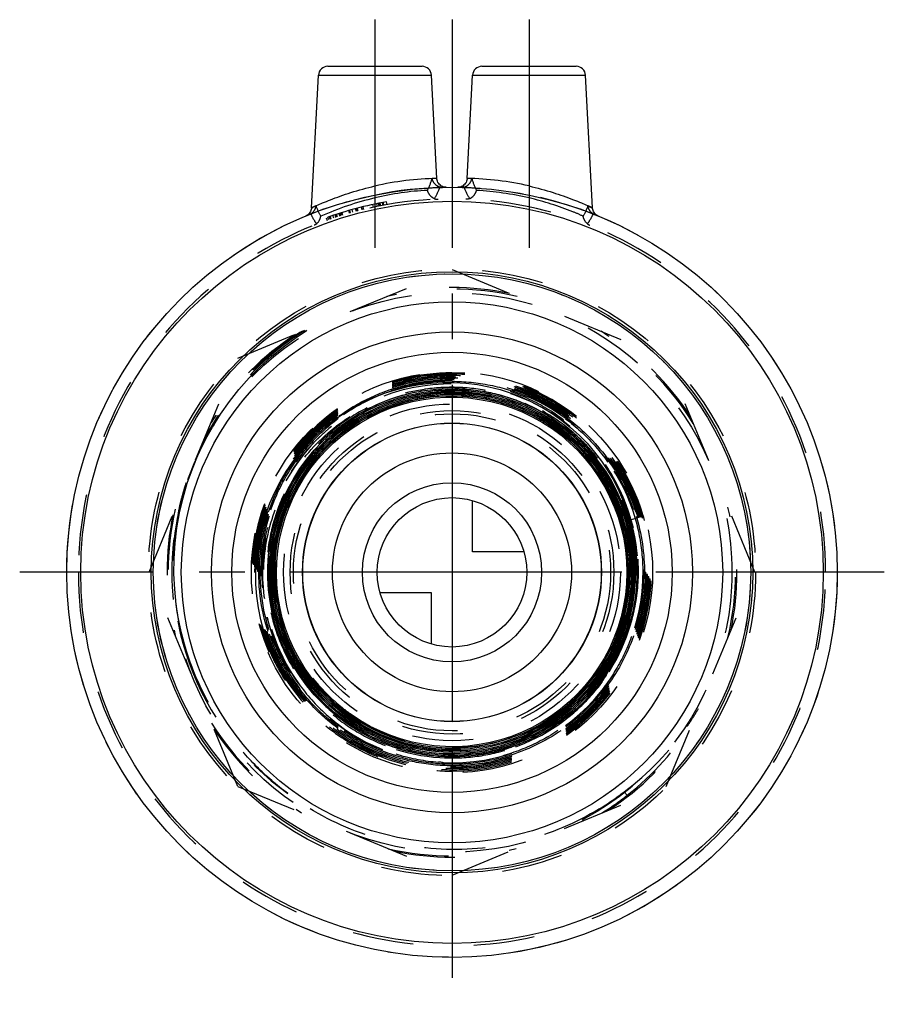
# Model space of a CAD drawing. Header units: millimetres. Extents: x 454 to 546, y 447 to 553.
import ezdxf

# ---------------------------------------------------------------- set-up
doc = ezdxf.new("R2010")
doc.units = ezdxf.units.MM
doc.header["$LTSCALE"] = 65.185185
doc.linetypes.add('CENTER', pattern=[0.6, 0.375, -0.075, 0.075, -0.075])
doc.linetypes.add('HIDDEN', pattern=[0.2, 0.1, -0.1])
for name, color, linetype in [('ACHSEN_S', 7, 'CONTINUOUS'), ('FASEN', 7, 'CONTINUOUS'), ('KOERPER', 7, 'CONTINUOUS'), ('KONST.EL_MIT_GEO', 7, 'CONTINUOUS'), ('KURVEN', 7, 'CONTINUOUS')]:
    doc.layers.add(name, color=color, linetype=linetype)

msp = doc.modelspace()

# ---------------------------------------------------------------- linework, layer by layer
at = {"layer": 'ACHSEN_S', "color": 2, "linetype": 'CENTER'}
for p, q in [((500, 552.73), (500, 447.24)), ((546.28, 493.52), (453.72, 493.52))]:
    msp.add_line(p, q, dxfattribs=at)
at = {"layer": 'FASEN', "color": 7, "linetype": 'Continuous'}
for radius in [41.25, 39.75]:
    msp.add_circle((500, 493.52), radius, dxfattribs=at)
at = {"layer": 'KOERPER', "color": 2, "linetype": 'CENTER'}
for p, q in [((491.75, 552.73), (491.75, 527.66)), ((508.25, 552.73), (508.25, 526.38))]:
    msp.add_line(p, q, dxfattribs=at)
at = {"layer": 'KOERPER', "color": 8, "linetype": 'HIDDEN'}
for radius in [41.25, 31.98]:
    msp.add_circle((500, 493.52), radius, dxfattribs=at)
at = {"layer": 'KOERPER', "color": 7, "linetype": 'Continuous'}
for radius in [28.98, 25.75]:
    msp.add_circle((500, 493.52), radius, dxfattribs=at)
at = {"layer": 'KOERPER', "color": 8, "linetype": 'HIDDEN'}
msp.add_arc((500, 493.52), 40, 180, 360, dxfattribs=at)
at = {"layer": 'KONST.EL_MIT_GEO', "color": 7, "linetype": 'Continuous'}
for p, q in [((486.7, 547.73), (496.8, 547.73)), ((503.2, 547.73), (513.3, 547.73)), ((484.96, 532.56), (485.7, 546.78)), ((485.7, 546.78), (497.8, 546.78)), ((498.38, 535.72), (497.8, 546.78)), ((501.62, 535.72), (502.2, 546.78)), ((502.2, 546.78), (514.3, 546.78)), ((515.04, 532.56), (514.3, 546.78))]:
    msp.add_line(p, q, dxfattribs=at)
at = {"layer": 'KONST.EL_MIT_GEO', "color": 8, "linetype": 'HIDDEN'}
for p, q in [((491.58, 532.63), (491.52, 532.92)), ((492.01, 532.72), (491.95, 533.01)), ((492.02, 532.72), (491.96, 533.01)), ((492.19, 532.76), (492.14, 533.05)), ((492.32, 532.78), (492.26, 533.07)), ((492.37, 532.79), (492.31, 533.08)), ((492.61, 532.84), (492.56, 533.13)), ((492.63, 532.84), (492.57, 533.13)), ((492.71, 532.85), (492.65, 533.15)), ((493.05, 532.92), (493, 533.21)), ((487.05, 531.37), (486.96, 531.66)), ((487.34, 531.47), (487.25, 531.75)), ((487.58, 531.55), (487.49, 531.83)), ((487.67, 531.58), (487.57, 531.86)), ((487.74, 531.6), (487.65, 531.89)), ((488, 531.68), (487.91, 531.97)), ((488.06, 531.7), (487.97, 531.99)), ((488.08, 531.71), (487.99, 532)), ((488.19, 531.74), (488.1, 532.03)), ((488.29, 531.77), (488.2, 532.06)), ((488.32, 531.78), (488.24, 532.07)), ((489.03, 531.99), (488.95, 532.28)), ((489.09, 532.01), (489.01, 532.3)), ((489.14, 532.02), (489.06, 532.31)), ((489.39, 532.09), (489.31, 532.38)), ((489.76, 532.19), (489.68, 532.48)), ((489.88, 532.22), (489.81, 532.51)), ((489.94, 532.24), (489.86, 532.53)), ((490.39, 532.35), (490.32, 532.65)), ((490.54, 532.39), (490.47, 532.68)), ((490.56, 532.4), (490.49, 532.69)), ((486.53, 531.51), (486.63, 531.22)), ((486.8, 531.28), (486.7, 531.57)), ((486.96, 531.34), (486.87, 531.62)), ((486.89, 531.63), (486.99, 531.35)), ((477.06, 516.46), (500, 525.96)), ((500, 525.96), (522.94, 516.46)), ((484.38, 519.49), (484.43, 519.41)), ((467.56, 493.52), (477.06, 516.46)), ((532.44, 493.52), (522.94, 516.46)), ((519, 499.12), (520.48, 499.56)), ((477.06, 470.59), (467.56, 493.52)), ((518.86, 493.26), (518.86, 493.31)), ((522.94, 470.59), (532.44, 493.52)), ((480.58, 485.08), (480.39, 485)), ((477.06, 470.59), (500, 461.09)), ((500, 461.09), (522.94, 470.59)), ((518.45, 470.01), (518.75, 469.63))]:
    msp.add_line(p, q, dxfattribs=at)
at = {"layer": 'KONST.EL_MIT_GEO', "color": 7, "linetype": 'Continuous'}
for points in [[(499.39, 534.77), (499.27, 534.78), (499.15, 534.8), (499.03, 534.83), (498.92, 534.88), (498.82, 534.94), (498.72, 535.02), (498.63, 535.1), (498.56, 535.2), (498.49, 535.3), (498.44, 535.42), (498.41, 535.53), (498.38, 535.65), (498.38, 535.72)], [(501.62, 535.72), (501.62, 535.65), (501.59, 535.53), (501.56, 535.42), (501.51, 535.3), (501.44, 535.2), (501.37, 535.1), (501.28, 535.02), (501.18, 534.94), (501.08, 534.88), (500.97, 534.83), (500.85, 534.8), (500.73, 534.78), (500.61, 534.77)], [(484.96, 532.56), (484.95, 532.5), (484.93, 532.38), (484.9, 532.27), (484.85, 532.16), (484.79, 532.06), (484.72, 531.96), (484.63, 531.87), (484.54, 531.8), (484.44, 531.74), (484.34, 531.69)], [(515.66, 531.69), (515.56, 531.74), (515.46, 531.8), (515.37, 531.87), (515.28, 531.96), (515.21, 532.06), (515.15, 532.16), (515.1, 532.27), (515.07, 532.38), (515.05, 532.5), (515.04, 532.56)]]:
    msp.add_lwpolyline(points, dxfattribs=at)
at = {"layer": 'KONST.EL_MIT_GEO', "color": 8, "linetype": 'HIDDEN'}
for points in [[(471.98, 483.88), (471.51, 485.3), (471.08, 486.88), (470.73, 488.48), (470.48, 490.09), (470.31, 491.72), (470.23, 493.36), (470.25, 495), (470.35, 496.64), (470.54, 498.27), (470.83, 499.89), (471.2, 501.49), (471.66, 503.07), (472.2, 504.62), (472.84, 506.15), (473.55, 507.63), (474.35, 509.07), (475.22, 510.47), (476.17, 511.82), (477.19, 513.12), (478.29, 514.36), (479.45, 515.54), (480.67, 516.65), (481.96, 517.69), (483.3, 518.67), (484.43, 519.41)], [(480.58, 485.08), (480.23, 485.99), (479.84, 487.2), (479.52, 488.44), (479.27, 489.7), (479.1, 490.96), (479.01, 492.23), (479, 493.51), (479.06, 494.78), (479.2, 496.05), (479.42, 497.3), (479.71, 498.54), (480.07, 499.75), (480.51, 500.94), (481.02, 502.1), (481.6, 503.23), (482.25, 504.31), (482.95, 505.36), (483.73, 506.36), (484.56, 507.31), (485.44, 508.2), (486.38, 509.04), (487.36, 509.82), (488.39, 510.54), (489.47, 511.19), (490.57, 511.78), (491.72, 512.3), (492.88, 512.74), (494.08, 513.12), (495.29, 513.42), (496.52, 513.64), (497.76, 513.79), (499, 513.87), (500.24, 513.86), (501.48, 513.79), (502.72, 513.63), (503.94, 513.4), (505.14, 513.1), (506.32, 512.72), (507.47, 512.28), (508.6, 511.76), (509.68, 511.18), (510.73, 510.53), (511.74, 509.82), (512.7, 509.05), (513.61, 508.22), (514.47, 507.34), (515.27, 506.41), (516.01, 505.43), (516.69, 504.41), (517.31, 503.35), (517.86, 502.26), (518.33, 501.14), (518.74, 499.99), (519, 499.12)], [(519, 499.12), (519.24, 498.21), (519.5, 496.98), (519.68, 495.75), (519.78, 494.5), (519.8, 493.25), (519.74, 492), (519.6, 490.76), (519.39, 489.53), (519.1, 488.32), (518.73, 487.12), (518.28, 485.95), (517.77, 484.82), (517.18, 483.71), (516.53, 482.65), (515.81, 481.63), (515.02, 480.66), (514.18, 479.73), (513.28, 478.87), (512.33, 478.06), (511.33, 477.31), (510.28, 476.63), (509.19, 476.02), (508.07, 475.48), (506.91, 475), (505.73, 474.61), (504.53, 474.28), (503.3, 474.04), (502.06, 473.87), (500.82, 473.78), (499.57, 473.77), (498.33, 473.84), (497.09, 473.98), (495.86, 474.21), (494.65, 474.51), (493.46, 474.89), (492.3, 475.34), (491.16, 475.86), (490.07, 476.46), (489.01, 477.12), (488, 477.85), (487.03, 478.64), (486.12, 479.49), (485.26, 480.39), (484.46, 481.35), (483.73, 482.36), (483.06, 483.41), (482.45, 484.5), (481.92, 485.62), (481.46, 486.78), (481.07, 487.97), (480.76, 489.17), (480.52, 490.4), (480.37, 491.63), (480.29, 492.88), (480.29, 494.12), (480.37, 495.37), (480.52, 496.6), (480.76, 497.83), (481.07, 499.03), (481.46, 500.22), (481.92, 501.37), (482.45, 502.5), (483.05, 503.59), (483.72, 504.64), (484.46, 505.64), (485.26, 506.6), (486.11, 507.5), (487.03, 508.35), (487.99, 509.14), (489, 509.87), (490.06, 510.53), (491.15, 511.12), (492.28, 511.64), (493.44, 512.09), (494.63, 512.47), (495.83, 512.77), (497.06, 512.99), (498.3, 513.14), (499.54, 513.2), (500.78, 513.19), (502.02, 513.1), (503.26, 512.93), (504.48, 512.69), (505.68, 512.37), (506.86, 511.97), (508.01, 511.5), (509.13, 510.95), (510.21, 510.34), (511.25, 509.66), (512.25, 508.92), (513.19, 508.11), (514.09, 507.25), (514.92, 506.33), (515.7, 505.36), (516.42, 504.34), (517.07, 503.28), (517.65, 502.18), (518.16, 501.05), (518.6, 499.89), (518.96, 498.7), (519.25, 497.49), (519.46, 496.26), (519.59, 495.03), (519.65, 493.79), (519.62, 492.54), (519.52, 491.31), (519.34, 490.08), (519.08, 488.86), (518.74, 487.67), (518.34, 486.49), (517.85, 485.35), (517.3, 484.24), (516.68, 483.16), (515.99, 482.13), (515.23, 481.14), (514.42, 480.21), (513.55, 479.32), (512.62, 478.5), (511.64, 477.73), (510.62, 477.03), (509.55, 476.39), (508.45, 475.82), (507.31, 475.32), (506.15, 474.9), (504.96, 474.55), (503.75, 474.27), (502.52, 474.08), (501.29, 473.96), (500.05, 473.92), (498.81, 473.95), (497.57, 474.07), (496.35, 474.26), (495.14, 474.54), (493.94, 474.88), (492.78, 475.3), (491.64, 475.8), (490.54, 476.37), (489.47, 477), (488.45, 477.7), (487.47, 478.46), (486.54, 479.29), (485.67, 480.17), (484.86, 481.1), (484.1, 482.09), (483.41, 483.11), (482.79, 484.19), (482.23, 485.29), (481.75, 486.44), (481.34, 487.6), (481, 488.8), (480.74, 490.01), (480.56, 491.23), (480.46, 492.47), (480.43, 493.71), (480.48, 494.95), (480.61, 496.18), (480.82, 497.4), (481.11, 498.6), (481.47, 499.79), (481.9, 500.95), (482.41, 502.08), (482.99, 503.17), (483.63, 504.23), (484.35, 505.24), (485.12, 506.21), (485.95, 507.12), (486.84, 507.98), (487.79, 508.79), (488.78, 509.53), (489.81, 510.21), (490.89, 510.82), (492, 511.36), (493.15, 511.82), (494.32, 512.22), (495.52, 512.54), (496.73, 512.79), (497.96, 512.95), (499.19, 513.04), (500.43, 513.05), (501.66, 512.98), (502.89, 512.84), (504.11, 512.61), (505.31, 512.32), (506.48, 511.94), (507.64, 511.49), (508.76, 510.97), (509.84, 510.38), (510.89, 509.72), (511.89, 509), (512.85, 508.21), (513.75, 507.37), (514.6, 506.47), (515.39, 505.52), (516.12, 504.52), (516.78, 503.47), (517.37, 502.39), (517.9, 501.27), (518.35, 500.12), (518.73, 498.95)], [(518.73, 498.95), (519.04, 497.75), (519.26, 496.54), (519.41, 495.31), (519.49, 494.08), (519.48, 492.84), (519.4, 491.61), (519.23, 490.38), (519, 489.17), (518.68, 487.98), (518.29, 486.81), (517.83, 485.66), (517.29, 484.55), (516.69, 483.47), (516.01, 482.44), (515.28, 481.45), (514.48, 480.5), (513.63, 479.61), (512.72, 478.78), (511.76, 478), (510.75, 477.29), (509.7, 476.64), (508.61, 476.07), (507.48, 475.56), (506.33, 475.12), (505.15, 474.76), (503.95, 474.47), (502.74, 474.26), (501.51, 474.13), (500.28, 474.07), (499.04, 474.09), (497.81, 474.2), (496.59, 474.37), (495.39, 474.63), (494.2, 474.96), (493.04, 475.37), (491.9, 475.85), (490.8, 476.4), (489.73, 477.02), (488.71, 477.7), (487.73, 478.45), (486.8, 479.26), (485.92, 480.13), (485.1, 481.05), (484.34, 482.02), (483.64, 483.03), (483.01, 484.09), (482.45, 485.19), (481.96, 486.32), (481.54, 487.48), (481.2, 488.66), (480.93, 489.86), (480.73, 491.08), (480.62, 492.31), (480.58, 493.54), (480.62, 494.77), (480.74, 495.99), (480.94, 497.21), (481.21, 498.41), (481.56, 499.59), (481.99, 500.75), (482.48, 501.87), (483.05, 502.97), (483.68, 504.02), (484.38, 505.03), (485.14, 506), (485.97, 506.92), (486.84, 507.78), (487.78, 508.58), (488.76, 509.33), (489.78, 510.01), (490.85, 510.62), (491.95, 511.16), (493.09, 511.64), (494.25, 512.04), (495.44, 512.36), (496.64, 512.61), (497.86, 512.79), (499.08, 512.88), (500.31, 512.9), (501.54, 512.84), (502.76, 512.7), (503.97, 512.49), (505.17, 512.19), (506.34, 511.83), (507.49, 511.39), (508.61, 510.87), (509.69, 510.29), (510.73, 509.64), (511.73, 508.93), (512.69, 508.15), (513.59, 507.32), (514.43, 506.42), (515.22, 505.48), (515.95, 504.49), (516.61, 503.46), (517.21, 502.38), (517.73, 501.27), (518.19, 500.13), (518.57, 498.96), (518.87, 497.77), (519.1, 496.57), (519.26, 495.35), (519.33, 494.12), (519.33, 492.89), (519.25, 491.67), (519.09, 490.45), (518.86, 489.25), (518.54, 488.06), (518.16, 486.89), (517.7, 485.75), (517.17, 484.65), (516.57, 483.58), (515.9, 482.55), (515.17, 481.56), (514.38, 480.62), (513.53, 479.74), (512.63, 478.91), (511.68, 478.13), (510.67, 477.43), (509.63, 476.78), (508.55, 476.21), (507.43, 475.7), (506.28, 475.27), (505.11, 474.9), (503.92, 474.62), (502.71, 474.41), (501.49, 474.28), (500.26, 474.22), (499.04, 474.25), (497.82, 474.35), (496.6, 474.53), (495.41, 474.78), (494.22, 475.11), (493.07, 475.52), (491.94, 476), (490.84, 476.55), (489.78, 477.16), (488.77, 477.85), (487.8, 478.59), (486.87, 479.4), (486, 480.26), (485.19, 481.18), (484.44, 482.15), (483.75, 483.16), (483.12, 484.21), (482.57, 485.3), (482.08, 486.43), (481.67, 487.58), (481.33, 488.76), (481.07, 489.95), (480.88, 491.16), (480.77, 492.38), (480.74, 493.61), (480.78, 494.83), (480.91, 496.05), (481.11, 497.26), (481.38, 498.45), (481.73, 499.62), (482.16, 500.77), (482.66, 501.89), (483.22, 502.97), (483.86, 504.02), (484.56, 505.02), (485.32, 505.98), (486.15, 506.88), (487.02, 507.73), (487.95, 508.53), (488.93, 509.26), (489.96, 509.93), (491.02, 510.54), (492.12, 511.07), (493.25, 511.54), (494.41, 511.93), (495.59, 512.24), (496.79, 512.48), (498, 512.65), (499.22, 512.74), (500.44, 512.74), (501.66, 512.68), (502.88, 512.53), (504.08, 512.31), (505.26, 512.01), (506.43, 511.64), (507.56, 511.19), (508.67, 510.67), (509.74, 510.08), (510.77, 509.43), (511.51, 508.91)], [(511.51, 508.91), (512.23, 508.34), (513.15, 507.53), (514.01, 506.66), (514.82, 505.74), (515.57, 504.76), (516.25, 503.75), (516.87, 502.69), (517.42, 501.59), (517.9, 500.46), (518.3, 499.3), (518.63, 498.12), (518.89, 496.93), (519.07, 495.71), (519.16, 494.49), (519.19, 493.27), (519.13, 492.04), (518.99, 490.82), (518.78, 489.62), (518.49, 488.43), (518.13, 487.26), (517.69, 486.11), (517.18, 485), (516.6, 483.92), (515.95, 482.88), (515.23, 481.89), (514.46, 480.94), (513.62, 480.04), (512.74, 479.2), (511.79, 478.42), (510.8, 477.7), (509.77, 477.04), (508.7, 476.45), (507.59, 475.93), (506.45, 475.49), (505.28, 475.11), (504.1, 474.81), (502.89, 474.59), (501.68, 474.45), (500.46, 474.38), (499.23, 474.39), (498.01, 474.48), (496.8, 474.65), (495.6, 474.89), (494.42, 475.21), (493.26, 475.61), (492.13, 476.08), (491.04, 476.62), (489.97, 477.23), (488.95, 477.9), (487.98, 478.64), (487.06, 479.44), (486.18, 480.3), (485.37, 481.21), (484.61, 482.17), (483.92, 483.17), (483.29, 484.22), (482.73, 485.31), (482.24, 486.43), (481.83, 487.58), (481.49, 488.75), (481.22, 489.95), (481.03, 491.15), (480.92, 492.37), (480.89, 493.59), (480.93, 494.81), (481.06, 496.03), (481.26, 497.23), (481.53, 498.42), (481.89, 499.59), (482.31, 500.74), (482.81, 501.85), (483.38, 502.93), (484.02, 503.98), (484.72, 504.97), (485.48, 505.93), (486.31, 506.83), (487.19, 507.68), (488.12, 508.46), (489.1, 509.19), (490.12, 509.86), (491.19, 510.45), (492.29, 510.98), (493.42, 511.44), (494.58, 511.82), (495.76, 512.13), (496.96, 512.36), (498.17, 512.51), (499.38, 512.59), (500.6, 512.59), (501.82, 512.51), (503.03, 512.35), (504.23, 512.12), (505.41, 511.81), (506.57, 511.42), (507.7, 510.96), (508.79, 510.44), (509.86, 509.84), (510.88, 509.17), (511.86, 508.44), (512.79, 507.65), (513.66, 506.81), (514.48, 505.9), (515.24, 504.95), (515.94, 503.95), (516.57, 502.91), (517.14, 501.83), (517.63, 500.72), (518.06, 499.57), (518.4, 498.41), (518.68, 497.22), (518.87, 496.02), (518.99, 494.81), (519.03, 493.59), (519, 492.37), (518.88, 491.16), (518.69, 489.95), (518.42, 488.77), (518.08, 487.6), (517.66, 486.45), (517.17, 485.34), (516.61, 484.26), (515.98, 483.22), (515.29, 482.22), (514.53, 481.26), (513.72, 480.36), (512.85, 479.51), (511.92, 478.72), (510.95, 477.98), (509.93, 477.32), (508.87, 476.72), (507.78, 476.18), (506.65, 475.72), (505.5, 475.34), (504.33, 475.02), (503.13, 474.78), (501.93, 474.62), (500.71, 474.54), (499.5, 474.54), (498.28, 474.61), (497.08, 474.76), (495.88, 474.99), (494.7, 475.29), (493.55, 475.67), (492.42, 476.12), (491.32, 476.64), (490.26, 477.23), (489.24, 477.89), (488.26, 478.61), (487.33, 479.4), (486.45, 480.24), (485.63, 481.13), (484.87, 482.08), (484.17, 483.07), (483.53, 484.11), (482.96, 485.18), (482.47, 486.29), (482.04, 487.43), (481.69, 488.59), (481.41, 489.77), (481.21, 490.97), (481.09, 492.18), (481.04, 493.39), (481.07, 494.61), (481.18, 495.82), (481.37, 497.02), (481.63, 498.2), (481.97, 499.37), (482.39, 500.51), (482.87, 501.62), (483.43, 502.7), (484.05, 503.74), (484.74, 504.74), (485.49, 505.7), (486.3, 506.6), (487.16, 507.45), (488.08, 508.24), (489.05, 508.97), (490.06, 509.64), (491.12, 510.24), (492.21, 510.78), (493.33, 511.24), (494.48, 511.63), (495.65, 511.94), (496.84, 512.18), (498.04, 512.35), (499.25, 512.43), (500.46, 512.44), (501.67, 512.37), (502.88, 512.22), (504.07, 512), (505.24, 511.7), (506.39, 511.32), (507.52, 510.87), (508.62, 510.36), (509.68, 509.77), (510.7, 509.11), (511.67, 508.39), (512.6, 507.61), (513.48, 506.78)], [(513.48, 506.78), (514.3, 505.89), (515.06, 504.94), (515.76, 503.95), (516.39, 502.92), (516.96, 501.85), (517.46, 500.75), (517.88, 499.61), (518.23, 498.45), (518.51, 497.28), (518.71, 496.08), (518.83, 494.88), (518.88, 493.67), (518.85, 492.46), (518.74, 491.25), (518.55, 490.05), (518.29, 488.87), (517.96, 487.71), (517.54, 486.57), (517.06, 485.46), (516.51, 484.39), (515.89, 483.35), (515.2, 482.35), (514.45, 481.4), (513.64, 480.5), (512.78, 479.65), (511.86, 478.86), (510.9, 478.13), (509.89, 477.47), (508.84, 476.87), (507.75, 476.34), (506.63, 475.88), (505.49, 475.49), (504.32, 475.18), (503.13, 474.94), (501.93, 474.78), (500.73, 474.7), (499.52, 474.69), (498.31, 474.76), (497.11, 474.91), (495.93, 475.13), (494.75, 475.43), (493.61, 475.81), (492.48, 476.26), (491.39, 476.78), (490.34, 477.36), (489.32, 478.02), (488.35, 478.74), (487.43, 479.52), (486.55, 480.35), (485.74, 481.24), (484.98, 482.18), (484.29, 483.17), (483.66, 484.2), (483.09, 485.27), (482.6, 486.37), (482.18, 487.5), (481.83, 488.66), (481.56, 489.84), (481.36, 491.03), (481.24, 492.23), (481.2, 493.43), (481.23, 494.64), (481.34, 495.84), (481.53, 497.03), (481.8, 498.21), (482.13, 499.37), (482.55, 500.5), (483.03, 501.61), (483.59, 502.68), (484.21, 503.71), (484.9, 504.7), (485.65, 505.65), (486.46, 506.54), (487.32, 507.39), (488.24, 508.17), (489.2, 508.89), (490.21, 509.55), (491.26, 510.15), (492.35, 510.67), (493.46, 511.13), (494.61, 511.51), (495.77, 511.81), (496.96, 512.05), (498.15, 512.2), (499.35, 512.28), (500.56, 512.28), (501.76, 512.21), (502.96, 512.05), (504.14, 511.82), (505.31, 511.52), (506.45, 511.14), (507.57, 510.69), (508.65, 510.16), (509.7, 509.57), (510.71, 508.92), (511.68, 508.2), (512.59, 507.41), (513.46, 506.58), (514.27, 505.68), (515.02, 504.74), (515.7, 503.75), (516.33, 502.72), (516.88, 501.66), (517.37, 500.55), (517.78, 499.42), (518.12, 498.27), (518.39, 497.1), (518.58, 495.91), (518.69, 494.71), (518.73, 493.51), (518.69, 492.3), (518.57, 491.11), (518.37, 489.92), (518.1, 488.75), (517.76, 487.59), (517.34, 486.47), (516.85, 485.37), (516.29, 484.3), (515.66, 483.28), (514.97, 482.29), (514.21, 481.36), (513.4, 480.47), (512.53, 479.64), (511.61, 478.86), (510.65, 478.15), (509.64, 477.5), (508.59, 476.91), (507.5, 476.4), (506.38, 475.95), (505.24, 475.58), (504.08, 475.28), (502.9, 475.06), (501.7, 474.91), (500.5, 474.84), (499.3, 474.85), (498.1, 474.93), (496.91, 475.1), (495.74, 475.33), (494.58, 475.65), (493.44, 476.03), (492.33, 476.49), (491.25, 477.02), (490.21, 477.62), (489.21, 478.28), (489.11, 478.35)]]:
    msp.add_lwpolyline(points, dxfattribs=at)
for radius in [32.5, 29.97, 21.48, 18.04, 17.33, 16.98]:
    msp.add_circle((500, 493.52), radius, dxfattribs=at)
at = {"layer": 'KONST.EL_MIT_GEO', "color": 7, "linetype": 'Continuous'}
for radius in [32.2, 31.98, 23.57, 15.98]:
    msp.add_circle((500, 493.52), radius, dxfattribs=at)
for centre, radius, start, end in [((486.7, 546.73), 1, 90, 177), ((496.8, 546.73), 1, 3, 90), ((503.2, 546.73), 1, 90, 177), ((513.3, 546.73), 1, 3, 90), ((498.95, 503.48), 32.24, 91.0105, 102.9006), ((501.05, 503.48), 32.25, 77.1008, 88.9881)]:
    msp.add_arc(centre, radius, start, end, dxfattribs=at)
at = {"layer": 'KONST.EL_MIT_GEO', "color": 8, "linetype": 'HIDDEN'}
for centre, radius, start, end in [((489.74, 538.15), 8.49, 334.0922, 343.3087), ((510.25, 538.14), 8.49, 196.6887, 205.9104), ((500, 493.52), 41.25, 90.8444, 112.3154), ((498.94, 503.23), 31.25, 92.8637, 103.3073), ((491.18, 537.71), 8.09, 329.1252, 338.8708), ((500, 493.52), 41.25, 67.6843, 89.1556), ((508.88, 537.73), 8.15, 201.1662, 210.8438), ((501.04, 503.1), 31.37, 76.7135, 87.1156), ((500, 493.52), 40, 0, 180), ((499.23, 501.98), 32.52, 103.2998, 114.0962), ((500, 493.52), 40.3, 100, 109.5311), ((500, 493.52), 30.36, 76.7074, 103.2926), ((500, 493.52), 30.51, 78.3324, 101.6676), ((500.29, 493.84), 30.22, 122.1533, 152.7588), ((500.01, 493.53), 30.41, 122.2929, 147.0765), ((500, 493.52), 30.51, 123.3324, 146.6676), ((500, 493.52), 30.36, 121.7074, 147.0579), ((500.03, 493.55), 30.37, 121.9672, 147.1276), ((500.34, 493.77), 30.31, 123.0647, 124.1265), ((500.33, 493.79), 30.28, 122.6883, 123.0646), ((500.32, 493.8), 30.27, 122.4985, 122.6883), ((500.31, 493.81), 30.25, 122.1722, 122.4985), ((500, 493.52), 30.36, 31.7074, 58.2926), ((500, 493.52), 30.51, 33.3324, 56.6676), ((500.29, 493.83), 30.23, 124.1125, 147.6664), ((499.99, 493.52), 21.37, 89.9831, 203.4866), ((499.98, 493.49), 21.31, 89.9333, 197.493), ((499.99, 493.53), 21.36, 16.3864, 89.9767), ((499.97, 493.55), 21.25, 16.3236, 89.9141), ((499.98, 493.5), 21.13, 89.9591, 203.4728), ((499.98, 493.5), 20.98, 89.9588, 203.4794), ((499.98, 493.5), 20.82, 89.9585, 203.4866), ((499.86, 493.57), 20.14, 52.8033, 92.2536), ((499.98, 493.54), 21.09, 17.8543, 89.9434), ((499.98, 493.54), 20.94, 17.8816, 89.943), ((499.98, 493.54), 20.78, 16.3515, 89.9429), ((499.98, 493.53), 20.76, 53.1403, 89.9346), ((499.98, 493.53), 20.64, 53.14, 89.9342), ((499.98, 493.53), 20.48, 53.3287, 89.9342), ((499.87, 493.47), 20.24, 92.2542, 193.5664), ((500, 493.52), 19.06, 359.3638, 253.91), ((500, 493.52), 18.87, 300.8615, 224.7142), ((499.98, 493.54), 18.89, 359.3047, 114.7401), ((499.92, 493.4), 19.43, 114.3667, 179.6821), ((499.81, 493.65), 30.13, 147.0555, 148.2999), ((500.25, 493.86), 30.17, 147.6784, 149.4633), ((499.97, 493.56), 30.36, 147.0756, 147.7953), ((499.92, 493.65), 20.04, 13.3468, 52.8033), ((500, 493.57), 20.44, 53.1467, 53.3262), ((499.99, 493.55), 20.47, 13.6659, 53.1499), ((500.18, 493.9), 30.1, 150.2248, 152.7768), ((500.24, 493.87), 30.16, 149.4632, 150.2255), ((500, 493.55), 19.32, 300.6961, 53.1597), ((500, 493.52), 20.29, 132.7419, 216.0547), ((500.12, 493.93), 30.03, 162.2258, 165.3679), ((500.29, 494.61), 30.02, 164.2272, 166.7131), ((500.11, 493.93), 30.02, 162.8853, 164.6285), ((500.07, 493.94), 29.98, 162.2258, 162.8851), ((499.98, 493.95), 29.89, 165.9136, 199.7893), ((500.14, 493.92), 30.05, 164.6283, 165.9376), ((500, 493.54), 30.4, 167.2047, 192.8841), ((500.01, 493.56), 21.05, 16.342, 17.8445), ((500, 493.52), 30.36, 346.7096, 13.2926), ((500, 493.52), 30.51, 168.3324, 191.6676), ((500.02, 493.54), 19.91, 252.4684, 16.3717), ((500.02, 493.55), 21.33, 269.9564, 16.3661), ((500.02, 493.55), 21.2, 269.9561, 16.3659), ((500.02, 493.55), 21.05, 269.9558, 16.366), ((500.02, 493.55), 20.9, 269.9555, 16.3657), ((500.02, 493.55), 20.74, 269.9551, 16.3639), ((500.01, 493.56), 20.9, 16.3415, 17.8717), ((500, 493.52), 30.51, 348.3324, 11.6676), ((500.02, 493.55), 20.44, 269.9095, 13.6852), ((500.01, 493.55), 18.85, 300.7932, 359.1302), ((500.19, 493.65), 18.87, 300.1689, 358.9909), ((500.02, 493.51), 20.4, 193.566, 269.8991), ((500, 493.52), 20.38, 193.6233, 265.9089), ((500.04, 493.5), 21.38, 197.4607, 197.6557), ((500.03, 493.5), 21.37, 197.655, 203.3985), ((500.16, 493.14), 21.31, 196.437, 202.3725), ((500.02, 493.51), 21.17, 203.4467, 269.9419), ((500.02, 493.51), 21.01, 203.453, 269.9414), ((500.02, 493.51), 20.86, 203.4693, 269.9412), ((499.74, 493.87), 29.64, 199.7886, 234.2282), ((500.48, 492.96), 18.83, 217.5792, 222.4703), ((500.37, 494.1), 30.12, 326.9156, 329.7895), ((500.18, 493.71), 18.93, 234.1996, 269.4461), ((499.99, 493.53), 30.39, 212.1156, 237.974), ((500.01, 493.56), 18.87, 293.5263, 300.7821), ((500.22, 493.65), 18.87, 292.8382, 300.1004), ((500.48, 494.01), 29.98, 306.8259, 325.3945), ((499.98, 493.51), 30.37, 308.1656, 328.2404), ((500.34, 494.12), 30.16, 325.382, 326.9161), ((500, 493.52), 30.51, 213.3324, 236.6676), ((500.18, 493.74), 18.96, 269.4706, 292.8499), ((500, 493.52), 30.51, 303.3324, 326.6676), ((500.23, 493.59), 19.19, 253.2978, 269.311), ((500.22, 493.72), 29.9, 301.3942, 307.5684), ((499.98, 493.54), 30.4, 301.9375, 308.1374), ((499.99, 493.52), 30.38, 257.0257, 283.0648), ((500, 493.52), 30.51, 258.3324, 281.6676)]:
    msp.add_arc(centre, radius, start, end, dxfattribs=at)
at = {"layer": 'KONST.EL_MIT_GEO', "color": 7, "linetype": 'Continuous'}
for points, knots in [([(484.96, 532.56), (484.97, 532.56), (485.01, 532.59), (485.12, 532.63), (485.29, 532.71), (485.64, 532.87), (486.21, 533.12), (487.05, 533.46), (488.06, 533.84), (489.63, 534.37), (490.89, 534.71), (491.75, 534.91)], [0, 0, 0, 0, 0.00538, 0.021326, 0.047521, 0.083393, 0.18141, 0.309308, 0.460953, 0.630509, 1, 1, 1, 1]), ([(508.25, 534.91), (509.11, 534.71), (510.72, 534.27), (512.57, 533.62), (513.79, 533.12), (514.47, 532.83), (514.86, 532.64), (515.04, 532.56)], [0, 0, 0, 0, 0.369543, 0.690733, 0.818637, 0.916648, 1, 1, 1, 1])]:
    msp.add_open_spline(points, degree=3, knots=knots, dxfattribs=at)
at = {"layer": 'KONST.EL_MIT_GEO', "color": 8, "linetype": 'HIDDEN'}
for points, knots in [([(498.38, 535.72), (498.39, 535.72), (498.3, 535.71), (498.25, 535.72), (498.07, 535.71), (497.95, 535.71), (497.88, 535.71)], [0, 0, 0, 0, 0.063262, 0.252467, 0.566016, 1, 1, 1, 1]), ([(498.72, 534.79), (498.51, 534.84), (498.12, 535.09), (497.92, 535.49), (497.88, 535.71)], [0, 0, 0, 0, 0.503033, 1, 1, 1, 1]), ([(501.28, 534.79), (501.49, 534.84), (501.88, 535.09), (502.08, 535.49), (502.12, 535.71)], [0, 0, 0, 0, 0.503029, 1, 1, 1, 1]), ([(502.12, 535.71), (502.05, 535.71), (501.95, 535.71), (501.82, 535.71), (501.75, 535.72), (501.7, 535.72), (501.65, 535.72), (501.64, 535.71), (501.62, 535.72), (501.62, 535.72)], [0, 0, 0, 0, 0.433964, 0.606067, 0.747509, 0.857795, 0.936721, 0.984164, 1, 1, 1, 1]), ([(498.12, 533.55), (497.94, 533.62), (497.61, 533.88), (497.43, 534.24), (497.38, 534.43)], [0, 0, 0, 0, 0.495604, 1, 1, 1, 1]), ([(501.88, 533.55), (502.06, 533.62), (502.39, 533.88), (502.57, 534.24), (502.62, 534.43)], [0, 0, 0, 0, 0.495604, 1, 1, 1, 1]), ([(484.9, 531.93), (485.05, 532.02), (485.31, 532.28), (485.43, 532.62), (485.46, 532.79)], [0, 0, 0, 0, 0.502226, 1, 1, 1, 1]), ([(485.46, 532.79), (485.39, 532.76), (485.29, 532.71), (485.16, 532.65), (485.09, 532.62), (485.04, 532.59), (484.99, 532.58), (484.98, 532.56), (484.95, 532.56), (484.96, 532.56)], [0, 0, 0, 0, 0.430533, 0.602702, 0.744816, 0.855989, 0.935788, 0.983897, 1, 1, 1, 1]), ([(498.12, 533.55), (498.15, 533.54), (498.28, 533.5), (498.41, 533.49), (498.51, 533.5)], [0, 0, 0, 0, 0.242315, 1, 1, 1, 1]), ([(501.88, 533.55), (501.85, 533.54), (501.72, 533.5), (501.59, 533.49), (501.49, 533.5)], [0, 0, 0, 0, 0.24231, 1, 1, 1, 1]), ([(514.05, 531.67), (513.68, 531.84), (511.8, 532.63), (509.85, 533.26), (508.25, 533.63)], [0, 0, 0, 0, 0.196373, 1, 1, 1, 1]), ([(515.04, 532.56), (515.04, 532.57), (514.99, 532.58), (514.9, 532.63), (514.74, 532.7), (514.61, 532.76), (514.54, 532.79)], [0, 0, 0, 0, 0.064303, 0.255325, 0.569539, 1, 1, 1, 1]), ([(515.1, 531.93), (514.95, 532.02), (514.69, 532.28), (514.57, 532.62), (514.54, 532.79)], [0, 0, 0, 0, 0.502226, 1, 1, 1, 1]), ([(485.51, 530.86), (485.45, 530.94), (485.21, 531.28), (485.02, 531.64), (484.9, 531.93)], [0, 0, 0, 0, 0.252146, 1, 1, 1, 1]), ([(485.51, 530.86), (485.69, 531.01), (485.87, 531.29), (485.94, 531.59), (485.95, 531.67)], [0, 0, 0, 0, 0.746399, 1, 1, 1, 1]), ([(514.49, 530.86), (514.31, 531.01), (514.13, 531.29), (514.06, 531.59), (514.05, 531.67)], [0, 0, 0, 0, 0.7464, 1, 1, 1, 1]), ([(515.1, 531.93), (514.98, 531.64), (514.79, 531.28), (514.55, 530.94), (514.49, 530.86)], [0, 0, 0, 0, 0.747862, 1, 1, 1, 1]), ([(500, 514.75), (498.61, 514.75), (495.82, 514.48), (491.81, 513.27), (488.11, 511.29), (484.86, 508.63), (482.2, 505.39), (479.57, 500.47), (478.18, 493.49), (479.58, 486.52), (482.21, 481.61), (484.87, 478.36), (488.11, 475.7), (491.81, 473.72), (495.82, 472.5), (498.61, 472.22), (500, 472.22)], [0, 0, 0, 0, 0.062577, 0.125151, 0.187727, 0.250301, 0.312876, 0.375451, 0.499998, 0.624547, 0.687122, 0.749698, 0.812272, 0.874848, 0.937422, 1, 1, 1, 1]), ([(519.13, 499.16), (518.76, 500.51), (517.74, 503.14), (515.41, 506.68), (512.4, 509.66), (508.84, 511.95), (504.89, 513.46), (500.71, 514.12), (496.48, 513.92), (492.38, 512.86), (488.59, 510.99), (485.24, 508.4), (482.49, 505.18), (480.44, 501.48), (479.17, 497.45), (478.72, 493.24), (479.11, 489.03), (479.92, 486.32), (480.46, 485.03)], [0, 0, 0, 0, 0.062494, 0.124986, 0.18748, 0.249976, 0.312473, 0.37497, 0.437469, 0.499969, 0.562469, 0.624971, 0.687473, 0.749977, 0.812481, 0.874987, 0.937491, 1, 1, 1, 1]), ([(500, 514.6), (498.62, 514.6), (495.85, 514.33), (491.87, 513.12), (488.19, 511.16), (484.97, 508.52), (482.33, 505.3), (479.72, 500.42), (478.33, 493.49), (479.72, 486.57), (482.33, 481.69), (484.98, 478.47), (488.2, 475.83), (491.87, 473.86), (495.85, 472.65), (498.62, 472.38), (500, 472.37)], [0, 0, 0, 0, 0.062577, 0.125151, 0.187727, 0.250302, 0.312876, 0.37545, 0.499998, 0.624547, 0.687122, 0.749697, 0.812271, 0.874847, 0.937422, 1, 1, 1, 1]), ([(500, 514.45), (498.63, 514.45), (495.88, 514.18), (491.93, 512.98), (488.28, 511.03), (485.08, 508.41), (482.46, 505.21), (479.87, 500.37), (478.49, 493.49), (479.87, 486.62), (482.46, 481.78), (485.09, 478.58), (488.28, 475.96), (491.93, 474), (495.88, 472.8), (498.63, 472.53), (500, 472.53)], [0, 0, 0, 0, 0.062577, 0.125151, 0.187727, 0.250301, 0.312875, 0.37545, 0.499999, 0.624547, 0.687121, 0.749696, 0.812271, 0.874848, 0.937422, 1, 1, 1, 1]), ([(500, 514.29), (498.64, 514.29), (495.91, 514.03), (491.99, 512.84), (488.36, 510.91), (485.19, 508.3), (482.59, 505.13), (480.01, 500.32), (478.65, 493.49), (480.02, 486.67), (482.59, 481.86), (485.2, 478.69), (488.37, 476.08), (491.99, 474.15), (495.91, 472.95), (498.64, 472.68), (500, 472.68)], [0, 0, 0, 0, 0.062577, 0.12515, 0.187726, 0.2503, 0.312876, 0.375451, 0.499999, 0.624547, 0.687122, 0.749698, 0.812272, 0.874849, 0.937423, 1, 1, 1, 1]), ([(500, 472.8), (498.65, 472.8), (495.94, 473.07), (492.04, 474.26), (488.44, 476.19), (485.28, 478.78), (482.69, 481.93), (480.13, 486.71), (478.77, 493.49), (480.13, 500.28), (482.69, 505.06), (485.28, 508.22), (488.43, 510.8), (492.03, 512.73), (495.94, 513.91), (498.65, 514.17), (500, 514.17)], [0, 0, 0, 0, 0.062577, 0.125152, 0.187728, 0.250302, 0.312878, 0.375453, 0.500001, 0.624549, 0.687124, 0.7497, 0.812274, 0.87485, 0.937423, 1, 1, 1, 1]), ([(500, 514.14), (498.65, 514.14), (495.94, 513.88), (492.04, 512.7), (488.45, 510.78), (485.3, 508.19), (482.71, 505.04), (480.16, 500.27), (478.8, 493.49), (480.16, 486.72), (482.72, 481.95), (485.3, 478.8), (488.45, 476.21), (492.05, 474.29), (495.94, 473.1), (498.65, 472.84), (500, 472.83)], [0, 0, 0, 0, 0.062577, 0.125149, 0.187724, 0.250298, 0.312875, 0.375451, 0.499998, 0.624545, 0.687121, 0.749698, 0.812273, 0.87485, 0.937423, 1, 1, 1, 1]), ([(500, 472.96), (498.66, 472.96), (495.97, 473.23), (492.09, 474.4), (488.52, 476.31), (485.39, 478.88), (482.82, 482.02), (480.28, 486.76), (478.93, 493.49), (480.28, 500.23), (482.82, 504.97), (485.39, 508.11), (488.52, 510.68), (492.09, 512.58), (495.97, 513.76), (498.66, 514.02), (500, 514.02)], [0, 0, 0, 0, 0.062577, 0.125151, 0.187727, 0.250302, 0.312879, 0.375455, 0.500002, 0.624549, 0.687125, 0.749702, 0.812276, 0.874851, 0.937423, 1, 1, 1, 1]), ([(500, 513.99), (498.66, 513.99), (495.97, 513.73), (492.1, 512.55), (488.54, 510.65), (485.41, 508.08), (482.84, 504.96), (480.31, 500.22), (478.96, 493.49), (480.31, 486.77), (482.85, 482.03), (485.41, 478.91), (488.54, 476.34), (492.11, 474.43), (495.97, 473.26), (498.66, 472.99), (500, 472.99)], [0, 0, 0, 0, 0.062576, 0.125148, 0.187723, 0.250298, 0.312875, 0.375452, 0.499998, 0.624545, 0.687122, 0.749699, 0.812275, 0.874851, 0.937423, 1, 1, 1, 1]), ([(500, 513.99), (501.36, 513.98), (504.1, 513.71), (508.04, 512.48), (511.65, 510.5), (514.79, 507.83), (517.34, 504.59), (519.2, 500.91), (520.28, 496.94), (520.55, 492.82), (519.99, 488.74), (518.63, 484.85), (516.52, 481.31), (513.74, 478.26), (510.42, 475.83), (506.67, 474.11), (502.66, 473.17), (499.91, 473.09), (498.55, 473.19)], [0, 0, 0, 0, 0.062503, 0.125, 0.187501, 0.250001, 0.312501, 0.375001, 0.437501, 0.500002, 0.562501, 0.625001, 0.687501, 0.750001, 0.812501, 0.875001, 0.937498, 1, 1, 1, 1]), ([(500, 472.37), (501.38, 472.37), (504.16, 472.64), (508.16, 473.85), (511.85, 475.82), (515.08, 478.47), (517.73, 481.71), (520.35, 486.61), (521.75, 493.56), (520.35, 500.5), (517.73, 505.4), (515.08, 508.63), (511.85, 511.29), (508.16, 513.26), (504.16, 514.48), (501.38, 514.75), (500, 514.75)], [0, 0, 0, 0, 0.062577, 0.125149, 0.187723, 0.250298, 0.312875, 0.375451, 0.499999, 0.624545, 0.687122, 0.749699, 0.812274, 0.87485, 0.937423, 1, 1, 1, 1]), ([(500, 472.53), (501.37, 472.53), (504.13, 472.79), (508.1, 474), (511.76, 475.95), (514.97, 478.58), (517.61, 481.79), (520.21, 486.66), (521.59, 493.56), (520.2, 500.45), (517.6, 505.32), (514.97, 508.53), (511.76, 511.16), (508.1, 513.12), (504.13, 514.32), (501.37, 514.6), (500, 514.6)], [0, 0, 0, 0, 0.062576, 0.125148, 0.187723, 0.250299, 0.312876, 0.375452, 0.499998, 0.624546, 0.687122, 0.7497, 0.812275, 0.874851, 0.937423, 1, 1, 1, 1]), ([(500, 472.68), (501.36, 472.68), (504.1, 472.95), (508.04, 474.14), (511.68, 476.08), (514.86, 478.69), (517.48, 481.88), (520.06, 486.71), (521.43, 493.56), (520.06, 500.4), (517.47, 505.23), (514.86, 508.42), (511.67, 511.03), (508.04, 512.97), (504.1, 514.17), (501.36, 514.44), (500, 514.45)], [0, 0, 0, 0, 0.062576, 0.125149, 0.187725, 0.2503, 0.312876, 0.375452, 0.499998, 0.624546, 0.687123, 0.7497, 0.812275, 0.874849, 0.937423, 1, 1, 1, 1]), ([(500, 472.99), (501.34, 472.99), (504.04, 473.25), (507.93, 474.42), (511.51, 476.34), (514.65, 478.91), (517.22, 482.05), (519.77, 486.81), (521.12, 493.56), (519.76, 500.3), (517.22, 505.06), (514.64, 508.2), (511.5, 510.77), (507.92, 512.69), (504.04, 513.87), (501.34, 514.14), (500, 514.14)], [0, 0, 0, 0, 0.062577, 0.125151, 0.187727, 0.250301, 0.312876, 0.37545, 0.499998, 0.624547, 0.687122, 0.749697, 0.812271, 0.874848, 0.937422, 1, 1, 1, 1]), ([(483.6, 481.58), (482.33, 483.36), (480.36, 487.36), (479.49, 493.97), (480.79, 500.51), (484.12, 506.29), (489.15, 510.68), (495.32, 513.21), (501.98, 513.59), (508.4, 511.77), (513.87, 507.95), (517.79, 502.55), (519.7, 496.15), (519.38, 489.48), (516.87, 483.3), (512.44, 478.31), (506.59, 475.09), (502.18, 474.37), (500, 474.4)], [0, 0, 0, 0, 0.062516, 0.125029, 0.187541, 0.250051, 0.312559, 0.375064, 0.437568, 0.500069, 0.562568, 0.625065, 0.68756, 0.750053, 0.812543, 0.875031, 0.937517, 1, 1, 1, 1]), ([(511.59, 509.02), (510.59, 509.77), (508.43, 511.08), (504.89, 512.38), (501.16, 512.97), (497.39, 512.83), (493.71, 511.97), (490.27, 510.42), (487.19, 508.23), (484.6, 505.49), (482.58, 502.3), (481.21, 498.78), (480.54, 495.06), (480.61, 491.29), (481.4, 487.59), (482.88, 484.12), (485.01, 481), (487.69, 478.35), (490.84, 476.26), (494.33, 474.82), (498.03, 474.07), (501.8, 474.05), (505.51, 474.75), (509.02, 476.16), (512.19, 478.21), (514.91, 480.83), (517.07, 483.93), (518.6, 487.38), (519.44, 491.06), (519.55, 494.83), (518.94, 498.56), (517.63, 502.1), (515.67, 505.32), (513.12, 508.11), (510.08, 510.36), (506.68, 511.98), (503.02, 512.92), (499.25, 513.15), (495.51, 512.64), (491.93, 511.43), (488.65, 509.56), (485.79, 507.1), (483.45, 504.14), (481.72, 500.78), (480.67, 497.15), (480.33, 493.39), (480.71, 489.64), (481.8, 486.02), (483.57, 482.68), (485.94, 479.74), (488.82, 477.31), (492.12, 475.47), (495.71, 474.29), (499.45, 473.82), (503.22, 474.08), (506.87, 475.04), (510.27, 476.69), (513.29, 478.95), (515.83, 481.74), (517.79, 484.97), (519.09, 488.51), (519.7, 492.24), (519.59, 496.01), (518.77, 499.7), (517.25, 503.16), (515.11, 506.26), (512.42, 508.91), (509.27, 510.99), (505.78, 512.44), (502.08, 513.2), (498.31, 513.24), (494.59, 512.56), (491.08, 511.2), (487.88, 509.18), (485.13, 506.6), (482.91, 503.55), (481.32, 500.12), (480.4, 496.46), (480.19, 492.69), (480.71, 488.95), (481.92, 485.38), (483.79, 482.1), (486.24, 479.23), (489.19, 476.88), (492.54, 475.13), (496.16, 474.04), (499.91, 473.66), (503.67, 474), (507.3, 475.04), (510.67, 476.75), (513.65, 479.07), (516.14, 481.91), (518.05, 485.16), (519.31, 488.72), (519.87, 492.46), (519.72, 496.23), (518.86, 499.9), (517.32, 503.35), (515.16, 506.45), (512.45, 509.08), (509.29, 511.15), (505.8, 512.59), (502.11, 513.35), (498.33, 513.39), (494.62, 512.73), (491.09, 511.37), (487.89, 509.38), (485.11, 506.82), (482.87, 503.78), (481.24, 500.37), (480.29, 496.72), (480.03, 492.96), (480.49, 489.21), (481.65, 485.62), (483.46, 482.3), (485.86, 479.39), (488.76, 476.98), (492.07, 475.16), (495.66, 473.99), (499.41, 473.52), (503.17, 473.76), (506.83, 474.7), (510.24, 476.32), (513.29, 478.54), (515.87, 481.3), (517.89, 484.49), (519.27, 488), (519.97, 491.71), (519.96, 495.48), (519.48, 497.96), (519.13, 499.16)], [0, 0, 0, 0, 0.007812, 0.015624, 0.023436, 0.031248, 0.039061, 0.046873, 0.054685, 0.062497, 0.070309, 0.078121, 0.085933, 0.093746, 0.101558, 0.10937, 0.117182, 0.124994, 0.132806, 0.140619, 0.148431, 0.156243, 0.164055, 0.171868, 0.17968, 0.187492, 0.195304, 0.203117, 0.210929, 0.218741, 0.226553, 0.234366, 0.242178, 0.24999, 0.257803, 0.265615, 0.273427, 0.281239, 0.289052, 0.296864, 0.304676, 0.312489, 0.320301, 0.328114, 0.335926, 0.343738, 0.351551, 0.359363, 0.367175, 0.374988, 0.3828, 0.390613, 0.398425, 0.406237, 0.41405, 0.421862, 0.429675, 0.437487, 0.4453, 0.453112, 0.460925, 0.468737, 0.47655, 0.484362, 0.492175, 0.499987, 0.5078, 0.515612, 0.523425, 0.531237, 0.53905, 0.546862, 0.554675, 0.562487, 0.5703, 0.578112, 0.585925, 0.593738, 0.60155, 0.609363, 0.617175, 0.624988, 0.632801, 0.640613, 0.648426, 0.656238, 0.664051, 0.671864, 0.679676, 0.687489, 0.695302, 0.703114, 0.710927, 0.71874, 0.726552, 0.734365, 0.742178, 0.74999, 0.757803, 0.765616, 0.773429, 0.781241, 0.789054, 0.796867, 0.804679, 0.812492, 0.820305, 0.828118, 0.835931, 0.843743, 0.851556, 0.859369, 0.867182, 0.874994, 0.882807, 0.89062, 0.898433, 0.906246, 0.914059, 0.921871, 0.929684, 0.937497, 0.94531, 0.953123, 0.960936, 0.968748, 0.976561, 0.984374, 0.992187, 1, 1, 1, 1]), ([(485.56, 481.48), (486.96, 479.79), (490.4, 476.89), (496.72, 474.6), (503.45, 474.62), (509.75, 476.95), (514.87, 481.32), (518.17, 487.18), (519.25, 493.82), (517.98, 500.43), (514.52, 506.19), (509.29, 510.42), (502.92, 512.59), (496.2, 512.44), (489.93, 510), (484.89, 505.55), (481.67, 499.64), (480.68, 492.99), (482.02, 486.4), (485.54, 480.67), (490.81, 476.49), (497.19, 474.37), (503.91, 474.55), (510.17, 477.03), (515.2, 481.49), (518.4, 487.4), (519.4, 494.05), (518.06, 500.64), (514.56, 506.38), (509.31, 510.58), (502.94, 512.74), (496.21, 512.6), (489.94, 510.18), (484.87, 505.76), (481.6, 499.89), (480.52, 493.25), (481.77, 486.64), (485.18, 480.85), (490.36, 476.57), (496.69, 474.3), (503.42, 474.31), (509.74, 476.6), (514.91, 480.9), (518.31, 486.69), (519.55, 493.3), (518.48, 499.94), (515.23, 505.82), (510.17, 510.25), (503.92, 512.72), (497.2, 512.92), (490.81, 510.84), (485.49, 506.72), (481.88, 501.05), (480.4, 494.49), (481.21, 487.82), (484.23, 481.81), (489.1, 477.18), (495.24, 474.45), (501.94, 473.95), (508.42, 475.74), (513.92, 479.61), (517.8, 485.1), (519.6, 491.57), (519.13, 498.28), (516.43, 504.43), (513.34, 507.7), (511.59, 509.02)], [0, 0, 0, 0, 0.015623, 0.031245, 0.046868, 0.062491, 0.078114, 0.093737, 0.10936, 0.124984, 0.140607, 0.15623, 0.171854, 0.187477, 0.203101, 0.218724, 0.234348, 0.249972, 0.265596, 0.28122, 0.296844, 0.312468, 0.328092, 0.343716, 0.359341, 0.374965, 0.39059, 0.406214, 0.421839, 0.437463, 0.453088, 0.468713, 0.484338, 0.499963, 0.515588, 0.531213, 0.546838, 0.562464, 0.578089, 0.593714, 0.60934, 0.624965, 0.640591, 0.656217, 0.671843, 0.687468, 0.703094, 0.71872, 0.734346, 0.749973, 0.765599, 0.781225, 0.796851, 0.812478, 0.828104, 0.843731, 0.859357, 0.874984, 0.890611, 0.906238, 0.921865, 0.937491, 0.953118, 0.968746, 0.984373, 1, 1, 1, 1]), ([(519.06, 493.31), (519.09, 494.92), (518.74, 498.16), (517.02, 502.71), (514.21, 506.7), (510.5, 509.85), (506.12, 511.99), (501.34, 512.96), (496.48, 512.72), (493.37, 511.76), (491.9, 511.1)], [0, 0, 0, 0, 0.124999, 0.249993, 0.374991, 0.499991, 0.624991, 0.749993, 0.874996, 1, 1, 1, 1]), ([(492.29, 475.36), (493.49, 474.85), (496.02, 474.06), (499.96, 473.65), (503.9, 474.03), (507.69, 475.19), (511.17, 477.07), (515.22, 480.44), (518.89, 486.07), (520.07, 492.68), (519.43, 497.91), (518.18, 501.67), (516.22, 505.11), (513.61, 508.09), (510.46, 510.5), (508.09, 511.65), (506.86, 512.11)], [0, 0, 0, 0, 0.062577, 0.125155, 0.187732, 0.250309, 0.312887, 0.375464, 0.499998, 0.624532, 0.68711, 0.749688, 0.812266, 0.874844, 0.937422, 1, 1, 1, 1]), ([(490.65, 476.32), (491.79, 475.7), (494.21, 474.68), (498.06, 473.9), (501.99, 473.9), (505.84, 474.68), (509.47, 476.21), (513.78, 479.15), (517.94, 484.36), (519.74, 490.78), (519.6, 496), (518.73, 499.83), (517.12, 503.42), (514.83, 506.61), (511.95, 509.29), (509.71, 510.66), (508.54, 511.23)], [0, 0, 0, 0, 0.062577, 0.125155, 0.187732, 0.250309, 0.312887, 0.375464, 0.499998, 0.624532, 0.68711, 0.749688, 0.812266, 0.874844, 0.937422, 1, 1, 1, 1]), ([(489.13, 477.43), (490.2, 476.71), (492.49, 475.47), (496.22, 474.33), (500.1, 473.96), (503.97, 474.36), (507.7, 475.53), (512.24, 478.02), (516.84, 482.77), (519.23, 488.93), (519.6, 494.1), (519.1, 497.97), (517.85, 501.66), (515.89, 505.03), (513.3, 507.95), (511.23, 509.52), (510.12, 510.19)], [0, 0, 0, 0, 0.062577, 0.125155, 0.187732, 0.250309, 0.312887, 0.375464, 0.499998, 0.624532, 0.68711, 0.749688, 0.812266, 0.874844, 0.937422, 1, 1, 1, 1]), ([(500, 472.83), (502.15, 472.83), (506.48, 473.51), (512.32, 476.46), (516.98, 481.08), (519.99, 486.9), (521.07, 493.36), (520.11, 499.84), (517.21, 505.71), (514.15, 508.85), (512.43, 510.14)], [0, 0, 0, 0, 0.124999, 0.249998, 0.374997, 0.499997, 0.624997, 0.749998, 0.874998, 1, 1, 1, 1]), ([(512.36, 510.04), (514.07, 508.76), (517.1, 505.64), (519.99, 499.81), (520.94, 493.36), (519.87, 486.94), (516.88, 481.15), (512.25, 476.56), (506.44, 473.63), (502.14, 472.95), (500, 472.96)], [0, 0, 0, 0, 0.125002, 0.250002, 0.375003, 0.500003, 0.625003, 0.750002, 0.875001, 1, 1, 1, 1]), ([(471.98, 483.88), (470.98, 486.67), (470.08, 491.14), (470.22, 497.11), (470.72, 500.06), (471.06, 501.51)], [0, 0, 0, 0, 0.499354, 0.749676, 1, 1, 1, 1]), ([(500, 473.79), (501.5, 473.78), (504.5, 474.1), (508.77, 475.58), (512.61, 477.99), (515.8, 481.2), (518.19, 485.04), (519.66, 489.32), (520.13, 493.82), (519.77, 496.82), (519.42, 498.27)], [0, 0, 0, 0, 0.125002, 0.249995, 0.374994, 0.499994, 0.624994, 0.749995, 0.874997, 1, 1, 1, 1]), ([(480.49, 493.51), (480.48, 492.23), (480.72, 489.65), (482.18, 484.73), (485.79, 479.25), (491.24, 475.59), (496.15, 474.07), (498.72, 473.8), (500, 473.79)], [0, 0, 0, 0, 0.1253, 0.2506, 0.499992, 0.749395, 0.874693, 1, 1, 1, 1]), ([(482.42, 469.82), (481.24, 470.71), (478.99, 472.65), (475.12, 477.13), (472.98, 481.1), (471.98, 483.88)], [0, 0, 0, 0, 0.250308, 0.500627, 1, 1, 1, 1]), ([(489.11, 478.35), (488.89, 478.51), (488.47, 478.83), (487.85, 479.34), (487.25, 479.87), (486.67, 480.43), (486.12, 481), (485.72, 481.45), (485.46, 481.76), (485.35, 481.88), (485.27, 481.98), (485.21, 482.05), (485.17, 482.1), (485.14, 482.13), (485.12, 482.15), (485.11, 482.16), (485.1, 482.17), (485.09, 482.17), (485.09, 482.15), (485.1, 482.13), (485.13, 482.09), (485.16, 482.04), (485.21, 481.97), (485.26, 481.88), (485.34, 481.78), (485.44, 481.64), (485.52, 481.54), (485.56, 481.48)], [0, 0, 0, 0, 0.125135, 0.250269, 0.375402, 0.500534, 0.625662, 0.750782, 0.782058, 0.813327, 0.828957, 0.844577, 0.8524, 0.859998, 0.864121, 0.866583, 0.868465, 0.869321, 0.87104, 0.875185, 0.88286, 0.890662, 0.90626, 0.921872, 0.937492, 0.968742, 1, 1, 1, 1]), ([(483.6, 481.58), (484.45, 480.38), (486.43, 478.17), (490.05, 475.58), (494.15, 473.84), (497.08, 473.3), (498.55, 473.19)], [0, 0, 0, 0, 0.249994, 0.499983, 0.749981, 1, 1, 1, 1]), ([(494.72, 475.21), (493.18, 475.67), (490.21, 477), (487.68, 479.07), (486.59, 480.25)], [0, 0, 0, 0, 0.500172, 1, 1, 1, 1]), ([(515.79, 468.19), (513.28, 466.65), (507.75, 464.32), (498.83, 463.42), (490.04, 465.18), (484.77, 468.04), (482.42, 469.82)], [0, 0, 0, 0, 0.250058, 0.500094, 0.750081, 1, 1, 1, 1])]:
    msp.add_open_spline(points, degree=3, knots=knots, dxfattribs=at)
for points in [[(498.72, 534.79), (498.81, 534.77), (498.9, 534.76), (498.98, 534.76)], [(501.28, 534.79), (501.19, 534.77), (501.1, 534.76), (501.02, 534.76)], [(485.95, 531.67), (485.75, 532.02), (485.59, 532.4), (485.46, 532.79)], [(514.54, 532.79), (514.41, 532.4), (514.25, 532.02), (514.05, 531.67)], [(484.9, 531.93), (484.85, 531.9), (484.8, 531.87), (484.75, 531.85)], [(515.1, 531.93), (515.15, 531.9), (515.2, 531.87), (515.25, 531.85)], [(485.51, 530.86), (485.43, 530.79), (485.33, 530.74), (485.23, 530.7)], [(514.49, 530.86), (514.57, 530.79), (514.67, 530.74), (514.77, 530.7)]]:
    msp.add_open_spline(points, degree=3, dxfattribs=at)
at = {"layer": 'KURVEN', "color": 40, "linetype": 'Continuous'}
for p, q in [((500, 509.52), (500, 477.52)), ((502.2, 495.73), (502.2, 501.22)), ((507.69, 495.73), (502.2, 495.73)), ((515.99, 493.52), (486.2, 493.52)), ((497.8, 491.32), (492.31, 491.32)), ((497.8, 485.83), (497.8, 491.32))]:
    msp.add_line(p, q, dxfattribs=at)
at = {"layer": 'KURVEN', "color": 8, "linetype": 'HIDDEN'}
for p, q in [((500, 509.51), (500, 509.52)), ((518.2, 493.52), (515.99, 493.52)), ((500, 477.54), (500, 477.53))]:
    msp.add_line(p, q, dxfattribs=at)
at = {"layer": 'KURVEN', "color": 40, "linetype": 'Continuous'}
for radius in [16, 12.8, 9.6, 8]:
    msp.add_circle((500, 493.52), radius, dxfattribs=at)

doc.saveas('drawing.dxf')
